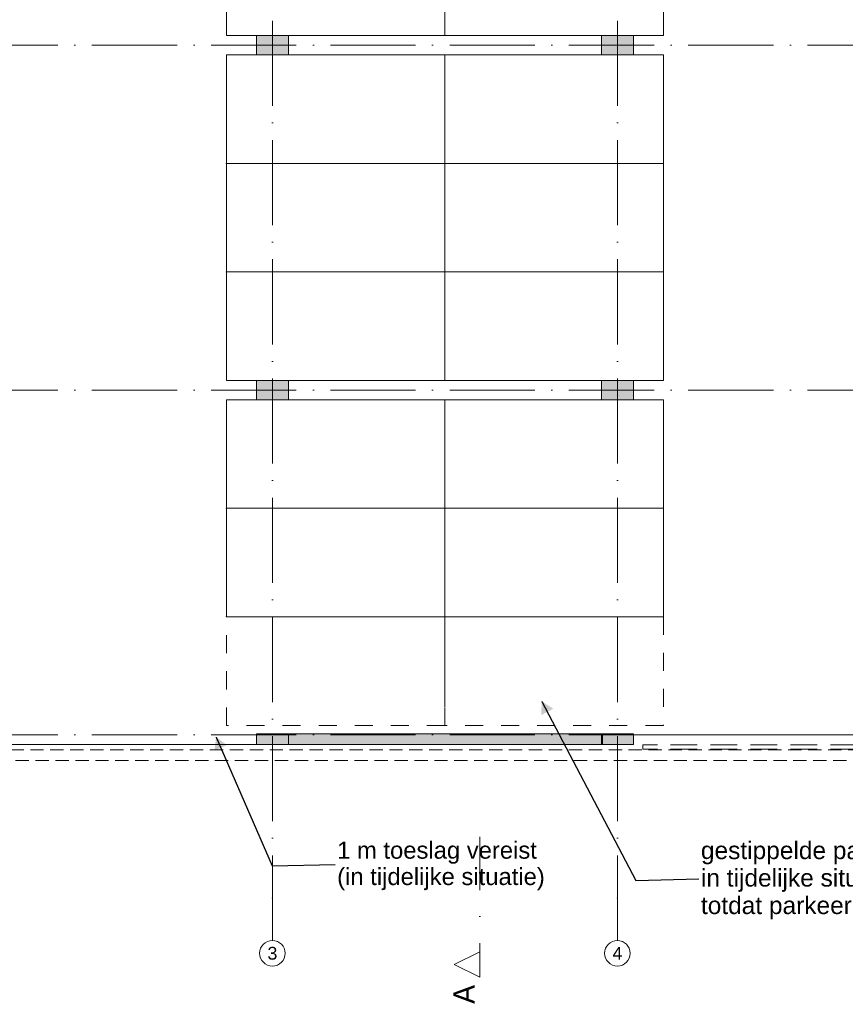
# Model space of a CAD drawing. Header units: millimetres. Extents: x -287545 to 1001608, y -673832 to 307178.
# Tile 7 of 64: x 14097 to 33481, y -82526 to -59400. Entities that reach past the tile are written whole.
import ezdxf
from ezdxf.enums import TextEntityAlignment as Align

# ---------------------------------------------------------------- set-up
doc = ezdxf.new("R2010")
doc.units = ezdxf.units.MM
doc.header["$MEASUREMENT"] = 0
for name, pattern in [('B0302', [2502.000046, 1252.000046, -625, 0, -625]), ('B0701', [468.239987, 311.999989, -156.239998]), ('B0703', [937.400007, 625, -312.400007]), ('Dashed', [846.666667, 423.333333, -423.333333]), ('v1', [2800, 1000, -400, 0, -400, 1000, 0]), ('Wipeout_Contour', [1000, 0, -1000])]:
    doc.linetypes.add(name, pattern=pattern)
for name, color, linetype in [('00 Context', 7, 'Continuous'), ('21 Buitenwanden', 7, 'Continuous'), ('21 Buitenwanden Doorsnede-arcering', 7, 'Continuous'), ('28 Draagconstructies - Kolommen INT', 7, 'Continuous'), ('28 Draagconstructies - Kolommen INT Doorsnede-arcering', 7, 'Continuous'), ('41 Buitenwandafw', 7, 'Continuous'), ('90 Terrein Inrichting', 7, 'Continuous'), ('A Lijn doorsnede', 7, 'Continuous'), ('A Lijn doorsnede 2D arcering', 7, 'Continuous'), ('A Stramien', 7, 'Continuous'), ('Info Algemeen', 7, 'Continuous'), ('Maatvoering 1_ 50_100', 7, 'Continuous')]:
    doc.layers.add(name, color=color, linetype=linetype)
doc.styles.add('GENERATED_STYLE_3', font='txt')
doc.styles.add('GENERATED_STYLE_4', font='arial.ttf')
doc.styles.get("Standard").update_dxf_attribs({"font": 'txt.shx'})
doc.dimstyles.new('GENERATED_STYLE__5', dxfattribs={"dimtxt": 0.18, "dimasz": 304, "dimexe": 0.18, "dimexo": 0.0625, "dimgap": 0, "dimtad": 0, "dimtih": 1, "dimtoh": 1, "dimdec": 4, "dimzin": 3, "dimdsep": 46, "dimtxsty": 'Standard', "dimcen": 0.09, "dimadec": 0, "dimazin": 0, "dimtfac": 1, "dimtdec": 0, "dimtmove": 0, "dimatfit": 1, "dimldrblk": 'ARROWHEAD_16', "dimfxl": 1, "dimtolj": 1, "dimtzin": 3, "dimarcsym": 0})

# ---------------------------------------------------------------- blocks, each defined once
blk = doc.blocks.new('Morph_1_1')
at = {"layer": '00 Context', "color": 2, "linetype": 'Continuous', "lineweight": 0, "flags": 128}
for points in [[(27780, -76425), (27780, -76200)], [(27780, -76200), (72780, -76200)], [(7570, -76425), (27780, -76425)]]:
    blk.add_lwpolyline(points, dxfattribs=at)
blk = doc.blocks.new('Parkeerplaatsen 27 KM')
at = {"layer": '90 Terrein Inrichting', "color": 255, "linetype": 'Continuous', "lineweight": 0}
for p, q in [((18750, 5130), (16200, 5130)), ((16200, 5130), (16200, 0)), ((21300, 5130), (18750, 5130)), ((18750, 5130), (18750, 0)), ((26850, 5130), (24300, 5130)), ((24300, 5130), (24300, 0)), ((16200, 0), (18750, 0)), ((18750, 0), (21300, 0)), ((24300, 0), (26850, 0))]:
    blk.add_line(p, q, dxfattribs=at)
at = {"layer": '90 Terrein Inrichting', "color": 255, "linetype": 'Continuous', "lineweight": 0, "flags": 128}
for points in [[(13200, 0), (15750, 0), (15750, 5130), (13200, 5130)], [(21300, 0), (23850, 0), (23850, 5130), (21300, 5130)], [(26850, 0), (29400, 0), (29400, 5130), (26850, 5130)]]:
    blk.add_lwpolyline(points, close=True, dxfattribs=at)
at = {"layer": '90 Terrein Inrichting', "color": 255, "linetype": 'Continuous', "lineweight": 0}
for p in [(18750, 0), (21300, 0), (26850, 0), (29400, 0)]:
    blk.add_point(p, dxfattribs=at)
blk = doc.blocks.new('Wall_71_1', base_point=(27755, -76300))
at = {"layer": '21 Buitenwanden Doorsnede-arcering', "linetype": 'Continuous', "lineweight": 0}
blk.add_hatch(color=251, dxfattribs=at).paths.add_polyline_path([(27755, -76175), (20405, -76175), (20405, -76425), (27755, -76425)])
at = {"layer": '21 Buitenwanden', "color": 1, "linetype": 'Continuous', "lineweight": 0, "flags": 128}
for points in [[(27755, -76175), (20405, -76175)], [(20405, -76175), (20405, -76425)], [(27755, -76425), (27755, -76175)], [(20405, -76425), (27755, -76425)]]:
    blk.add_lwpolyline(points, dxfattribs=at)
blk = doc.blocks.new('Beam_77_1', base_point=(35630, -76430))
at = {"layer": '41 Buitenwandafw', "color": 9, "linetype": 'B0703', "lineweight": 0}
for p, q in [((35630, -76430), (28730, -76430)), ((28730, -76430), (28730, -76530)), ((35630, -76530), (28730, -76530)), ((35630, -76430), (35630, -76530))]:
    blk.add_line(p, q, dxfattribs=at)
blk = doc.blocks.new('Cutting Plane_1_1', base_point=(24901, 2472))
at = {"layer": 'A Lijn doorsnede', "color": 9, "linetype": 'B0302', "lineweight": 0}
blk.add_line((24901, -78590), (24901, -81290), dxfattribs=at)
at = {"layer": 'A Lijn doorsnede', "color": 2, "lineweight": 0, "insert": (24781, -82070), "char_height": 500, "attachment_point": 9, "rotation": 90, "style": 'GENERATED_STYLE_3'}
blk.add_mtext('\\A1;{\\pqr;\\pt0;\\fFavorit Std Light|b0|i0|c0|p0;\\W1.000000;A}', dxfattribs=at)
at = {"color": 254, "linetype": 'Wipeout_Contour', "lineweight": 0, "ltscale": 255741.5422}
blk.add_wipeout([(24901, -81890), (24901, -81290), (24301, -81590)], dxfattribs=at).dxf.layer = 'A Lijn doorsnede 2D arcering'
at = {"layer": 'A Lijn doorsnede', "color": 2, "linetype": 'Continuous', "lineweight": 0, "flags": 128}
blk.add_lwpolyline([(24901, -81890), (24901, -81290), (24301, -81590)], close=True, dxfattribs=at)
blk = doc.blocks.new('ARROWHEAD_16')
at = {"linetype": 'Continuous', "lineweight": 0}
blk.add_hatch(color=0, dxfattribs=at).paths.add_polyline_path([(-0.9093, 0.525), (0, 0), (-0.9093, -0.525)])
at = {"color": 0, "linetype": 'Continuous', "lineweight": 0}
blk.add_line((0, 0), (-1, 0), dxfattribs=at)
blk = doc.blocks.new('Column_62_1', base_point=(20030, -76300))
at = {"layer": '28 Draagconstructies - Kolommen INT Doorsnede-arcering', "linetype": 'Continuous', "lineweight": 0, "true_color": 0x323232}
blk.add_hatch(color=250, dxfattribs=at).paths.add_polyline_path([(19655, -76425), (20405, -76425), (20405, -76175), (19655, -76175)])
at = {"layer": '28 Draagconstructies - Kolommen INT', "color": 5, "linetype": 'Continuous', "lineweight": 0, "flags": 128}
blk.add_lwpolyline([(19655, -76425), (20405, -76425), (20405, -76175), (19655, -76175)], close=True, dxfattribs=at)
blk = doc.blocks.new('Column_63_1', base_point=(28130, -76300))
at = {"layer": '28 Draagconstructies - Kolommen INT Doorsnede-arcering', "linetype": 'Continuous', "lineweight": 0, "true_color": 0x323232}
blk.add_hatch(color=250, dxfattribs=at).paths.add_polyline_path([(27755, -76425), (28505, -76425), (28505, -76175), (27755, -76175)])
at = {"layer": '28 Draagconstructies - Kolommen INT', "color": 5, "linetype": 'Continuous', "lineweight": 0, "flags": 128}
blk.add_lwpolyline([(27755, -76425), (28505, -76425), (28505, -76175), (27755, -76175)], close=True, dxfattribs=at)
blk = doc.blocks.new('Column_70_1', base_point=(20030, -68100))
at = {"layer": '28 Draagconstructies - Kolommen INT Doorsnede-arcering', "linetype": 'Continuous', "lineweight": 0, "true_color": 0x323232}
blk.add_hatch(color=250, dxfattribs=at).paths.add_polyline_path([(19655, -68325), (20405, -68325), (20405, -67875), (19655, -67875)])
at = {"layer": '28 Draagconstructies - Kolommen INT', "color": 5, "linetype": 'Continuous', "lineweight": 0, "flags": 128}
blk.add_lwpolyline([(19655, -68325), (20405, -68325), (20405, -67875), (19655, -67875)], close=True, dxfattribs=at)
blk = doc.blocks.new('Column_71_1', base_point=(28130, -68100))
at = {"layer": '28 Draagconstructies - Kolommen INT Doorsnede-arcering', "linetype": 'Continuous', "lineweight": 0, "true_color": 0x323232}
blk.add_hatch(color=250, dxfattribs=at).paths.add_polyline_path([(27755, -68325), (28505, -68325), (28505, -67875), (27755, -67875)])
at = {"layer": '28 Draagconstructies - Kolommen INT', "color": 5, "linetype": 'Continuous', "lineweight": 0, "flags": 128}
blk.add_lwpolyline([(27755, -68325), (28505, -68325), (28505, -67875), (27755, -67875)], close=True, dxfattribs=at)
blk = doc.blocks.new('Column_78_1', base_point=(20030, -60000))
at = {"layer": '28 Draagconstructies - Kolommen INT Doorsnede-arcering', "linetype": 'Continuous', "lineweight": 0, "true_color": 0x323232}
blk.add_hatch(color=250, dxfattribs=at).paths.add_polyline_path([(19655, -60225), (20405, -60225), (20405, -59775), (19655, -59775)])
at = {"layer": '28 Draagconstructies - Kolommen INT', "color": 5, "linetype": 'Continuous', "lineweight": 0, "flags": 128}
blk.add_lwpolyline([(19655, -60225), (20405, -60225), (20405, -59775), (19655, -59775)], close=True, dxfattribs=at)
blk = doc.blocks.new('Column_79_1', base_point=(28130, -60000))
at = {"layer": '28 Draagconstructies - Kolommen INT Doorsnede-arcering', "linetype": 'Continuous', "lineweight": 0, "true_color": 0x323232}
blk.add_hatch(color=250, dxfattribs=at).paths.add_polyline_path([(27755, -60225), (28505, -60225), (28505, -59775), (27755, -59775)])
at = {"layer": '28 Draagconstructies - Kolommen INT', "color": 5, "linetype": 'Continuous', "lineweight": 0, "flags": 128}
blk.add_lwpolyline([(27755, -60225), (28505, -60225), (28505, -59775), (27755, -59775)], close=True, dxfattribs=at)
blk = doc.blocks.new('Standard grid marker')
at = {"layer": 'A Stramien', "color": 9, "linetype": 'v1', "lineweight": 0, "true_color": 0xc8c8c8}
blk.add_line((1000, 0), (77736, 0), dxfattribs=at)
at = {"layer": 'A Stramien', "color": 252, "lineweight": 0, "true_color": 0x969696, "style": 'GENERATED_STYLE_4'}
blk.add_attdef('AC_MarkerText_1', text='', height=300, dxfattribs=at).set_placement((-300, 150), align=Align.TOP_CENTER)
blk = doc.blocks.new('Standard grid marker_5')
at = {"layer": 'A Stramien', "color": 9, "linetype": 'v1', "lineweight": 0, "true_color": 0xc8c8c8}
for q in [(0, 0), (53827, 0)]:
    blk.add_line((1000, 0), q, dxfattribs=at)
at = {"layer": 'A Stramien', "color": 252, "linetype": 'Continuous', "lineweight": 0, "true_color": 0x969696, "flags": 128}
blk.add_lwpolyline([(0, 0, 1), (-600, 0, 1)], format="xyb", close=True, dxfattribs=at)
at = {"layer": 'A Stramien', "color": 9, "linetype": 'v1', "lineweight": 0, "true_color": 0xc8c8c8}
blk.add_point((1000, 0), dxfattribs=at)
blk.add_point((1000, 0), dxfattribs=at)
at = {"layer": 'A Stramien', "color": 252, "lineweight": 0, "true_color": 0x969696, "style": 'GENERATED_STYLE_4'}
blk.add_attdef('AC_MarkerText_1', text='', height=300, rotation=270, dxfattribs=at).set_placement((-81, -69), align=Align.TOP_CENTER)
blk = doc.blocks.new('Standard grid marker_6')
at = {"layer": 'A Stramien', "color": 9, "linetype": 'v1', "lineweight": 0, "true_color": 0xc8c8c8}
for q in [(0, 0), (53827, 0)]:
    blk.add_line((1000, 0), q, dxfattribs=at)
at = {"layer": 'A Stramien', "color": 252, "linetype": 'Continuous', "lineweight": 0, "true_color": 0x969696, "flags": 128}
blk.add_lwpolyline([(0, 0, 1), (-600, 0, 1)], format="xyb", close=True, dxfattribs=at)
at = {"layer": 'A Stramien', "color": 9, "linetype": 'v1', "lineweight": 0, "true_color": 0xc8c8c8}
blk.add_point((1000, 0), dxfattribs=at)
blk.add_point((1000, 0), dxfattribs=at)
at = {"layer": 'A Stramien', "color": 252, "lineweight": 0, "true_color": 0x969696, "style": 'GENERATED_STYLE_4'}
blk.add_attdef('AC_MarkerText_1', text='', height=300, rotation=270, dxfattribs=at).set_placement((-81, -69), align=Align.TOP_CENTER)

msp = doc.modelspace()

# ---------------------------------------------------------------- linework, layer by layer
at = {"color": 1, "linetype": 'B0701', "lineweight": 0}
msp.add_line((74125.7, -76550), (6382.1, -76550), dxfattribs=at)
at = {"color": 4, "linetype": 'B0701', "lineweight": 0}
msp.add_lwpolyline([(53030, -35100), (3230, -35100), (3230, -76800), (53030, -76800)], close=True, dxfattribs=at)
at = {"layer": 'Info Algemeen', "color": 1, "linetype": 'Dashed', "lineweight": 0}
for points in [[(18950, -73425), (24080, -73425), (24080, -75975), (18950, -75975)], [(24080, -73425), (29210, -73425), (29210, -75975), (24080, -75975)]]:
    msp.add_lwpolyline(points, close=True, dxfattribs=at)

# ---------------------------------------------------------------- block references
at = {"layer": '00 Context', "linetype": 'Continuous', "lineweight": 0}
msp.add_blockref('Morph_1_1', (0, 0), dxfattribs=at)
at = {"layer": '21 Buitenwanden', "color": 1, "lineweight": 0}
msp.add_blockref('Wall_71_1', (27755, -76300), dxfattribs=at)
at = {"layer": '28 Draagconstructies - Kolommen INT', "color": 5, "lineweight": 0}
for name, p in [('Column_78_1', (20030, -60000)), ('Column_79_1', (28130, -60000)), ('Column_70_1', (20030, -68100)), ('Column_71_1', (28130, -68100)), ('Column_62_1', (20030, -76300)), ('Column_63_1', (28130, -76300))]:
    msp.add_blockref(name, p, dxfattribs=at)
at = {"layer": '41 Buitenwandafw', "color": 9, "lineweight": 0}
msp.add_blockref('Beam_77_1', (35630, -76430), dxfattribs=at)
at = {"layer": '90 Terrein Inrichting', "color": 1, "linetype": 'Continuous', "lineweight": 0, "zscale": 1000, "rotation": 270}
msp.add_blockref('Parkeerplaatsen 27 KM', (18950, -44025), dxfattribs=at)
at = {"layer": '90 Terrein Inrichting', "color": 1, "linetype": 'Continuous', "lineweight": 0, "xscale": -1, "zscale": 1000, "rotation": 90}
msp.add_blockref('Parkeerplaatsen 27 KM', (29210, -44025), dxfattribs=at)
at = {"layer": 'A Stramien', "color": 1, "linetype": 'Continuous', "lineweight": 0}
ref = msp.add_blockref('Standard grid marker_5', (20030, -81027.3), dxfattribs=dict(at, zscale=1000, rotation=90))
ref.add_attrib('AC_MarkerText_1', '3', dxfattribs={"color": 252, "lineweight": 0, "true_color": 0x969696, "height": 300, "rotation": 360, "style": 'GENERATED_STYLE_4'}).set_placement((20030, -81177.3), align=Align.TOP_CENTER)
ref = msp.add_blockref('Standard grid marker_6', (28130, -81027.3), dxfattribs=dict(at, zscale=1000, rotation=90))
ref.add_attrib('AC_MarkerText_1', '4', dxfattribs={"color": 252, "lineweight": 0, "true_color": 0x969696, "height": 300, "rotation": 360, "style": 'GENERATED_STYLE_4'}).set_placement((28130, -81177.3), align=Align.TOP_CENTER)

# ---------------------------------------------------------------- texts
at = {"layer": 'Maatvoering 1_ 50_100', "color": 9, "linetype": 'Continuous', "lineweight": 0, "insert": (30091.1, -79617.5), "char_height": 411.23, "attachment_point": 4, "line_spacing_factor": 0.941619, "style": 'GENERATED_STYLE_4'}
msp.add_mtext('\\A1;{\\pql;\\fArial|b0|i0|c0|p0;\\W1.000000;gestippelde parkeerplekken \\P\\pql;\\fArial|b0|i0|c0|p0;\\W1.000000;in tijdelijke situatie niet bruikbaar, \\P\\pql;\\fArial|b0|i0|c0|p0;\\W1.000000;totdat parkeergarage wordt uitgebreid }', dxfattribs=at)

# ---------------------------------------------------------------- leaders
at = {"layer": 'Maatvoering 1_ 50_100', "color": 9, "linetype": 'Continuous', "lineweight": 0, "annotation_type": 0, "has_hookline": 1, "hookline_direction": 0, "text_width": 9529.3}
msp.add_leader([(26354.6, -75412.8), (28564.7, -79617.5), (30041.1, -79581.6)], dimstyle='GENERATED_STYLE__5', dxfattribs=at)

# ---------------------------------------------------------------- next in the draw order: block references
at = {"layer": 'A Lijn doorsnede', "color": 9, "lineweight": 0}
msp.add_blockref('Cutting Plane_1_1', (24900.6, 2471.9), dxfattribs=at)

# ---------------------------------------------------------------- next in the draw order: block references
at = {"layer": 'A Stramien', "color": 1, "linetype": 'Continuous', "lineweight": 0, "zscale": 1000}
for p in [(1790.4, -60000), (1790.4, -68100), (1790.4, -76200)]:
    msp.add_blockref('Standard grid marker', p, dxfattribs=at)

# ---------------------------------------------------------------- next in the draw order: texts
at = {"layer": 'Maatvoering 1_ 50_100', "color": 2, "linetype": 'Continuous', "lineweight": 0, "insert": (21550.1, -79275.7), "char_height": 400, "attachment_point": 4, "line_spacing_factor": 0.928713, "style": 'GENERATED_STYLE_4'}
msp.add_mtext('\\A1;{\\pql;\\fArial|b0|i0|c0|p0;\\W1.000000;1 m toeslag vereist\\P\\pql;\\fArial|b0|i0|c0|p0;\\W1.000000;(in tijdelijke situatie)}', dxfattribs=at)

# ---------------------------------------------------------------- next in the draw order: leaders
at = {"layer": 'Maatvoering 1_ 50_100', "color": 9, "linetype": 'Continuous', "lineweight": 0, "annotation_type": 0, "has_hookline": 1, "hookline_direction": 0, "text_width": 4821.8}
msp.add_leader([(18706.8, -76248.1), (20023.7, -79275.7), (21500.1, -79240.9)], dimstyle='GENERATED_STYLE__5', dxfattribs=at)

doc.saveas('drawing.dxf')
